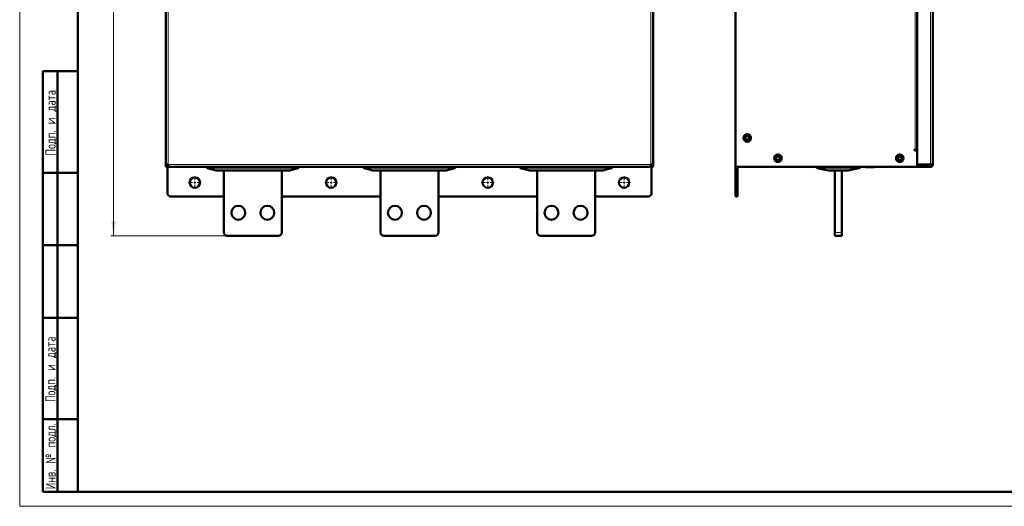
# Model space of a CAD drawing. Header units: millimetres. Extents: x 0 to 594, y 0 to 420.
# Tile 1 of 11: x 0 to 339, y 0 to 168. Entities that reach past the tile are written whole.
import ezdxf

# ---------------------------------------------------------------- set-up
doc = ezdxf.new("R2010")
doc.units = ezdxf.units.MM
doc.layers.add('ОСЕВЫЕ', color=7, linetype='Continuous')
doc.styles.add('SLDTEXTSTYLE0', font='TXT', dxfattribs={"width": 0.7, "bigfont": 'bigfont'})
doc.styles.add('SLDTEXTSTYLE1', font='TXT', dxfattribs={"width": 0.7})
doc.dimstyles.new('SLDDIMSTYLE0', dxfattribs={"dimtxt": 5, "dimasz": 5, "dimexe": 0, "dimexo": 0.0625, "dimgap": 1.25, "dimtad": 2, "dimdec": 1, "dimlfac": 2.5, "dimrnd": 1e-09, "dimzin": 12, "dimdsep": 46, "dimtxsty": 'SLDTEXTSTYLE1', "dimsah": 1, "dimcen": 0.09, "dimadec": 0, "dimazin": 3, "dimtfac": 1, "dimtdec": 3, "dimtofl": 0, "dimtmove": 0, "dimatfit": 3, "dimfxl": 0, "dimfrac": 2, "dimtolj": 1, "dimtzin": 12, "dimarcsym": 0})

# ---------------------------------------------------------------- blocks, each defined once
blk = doc.blocks.new('_D_1')
at = {"color": 7, "linetype": 'Continuous', "lineweight": 0}
for p, q in [((71.57, 357.23), (31.38, 357.23)), ((32.38, 357.23), (32.38, 93.23)), ((71.57, 93.23), (31.38, 93.23))]:
    blk.add_line(p, q, dxfattribs=at)
at = {"color": 7, "linetype": 'Continuous', "lineweight": 18}
for points in [[(32.38, 357.23), (31.61, 352.23), (33.15, 352.23)], [(32.38, 93.23), (33.15, 98.23), (31.61, 98.23)]]:
    blk.add_solid(points, dxfattribs=at)
at = {"color": 7, "linetype": 'Continuous', "lineweight": 18, "insert": (25.94, 223.63), "char_height": 5, "attachment_point": 1, "rotation": 90, "style": 'SLDTEXTSTYLE0'}
blk.add_mtext('В', dxfattribs=at)
blk = doc.blocks.new('SW_CENTERMARKSYMBOL_0')
at = {"color": 0, "linetype": 'Continuous', "lineweight": 18}
for p, q in [((-0.8, 0), (-2.2, 0)), ((0, 0), (-0.4, 0)), ((0, 0.8), (0, 2.2)), ((0, 0), (0, 0.4)), ((0, 0), (0, -0.4)), ((0, 0), (0.4, 0)), ((0.8, 0), (2.2, 0)), ((0, -0.8), (0, -2.2))]:
    blk.add_line(p, q, dxfattribs=at)
blk = doc.blocks.new('SW_CENTERMARKSYMBOL_1')
at = {"color": 0, "linetype": 'Continuous', "lineweight": 18}
for p, q in [((-0.8, 0), (-2.2, 0)), ((0, 0), (-0.4, 0)), ((0, 0.8), (0, 2.2)), ((0, 0), (0, 0.4)), ((0, 0), (0, -0.4)), ((0, 0), (0.4, 0)), ((0.8, 0), (2.2, 0)), ((0, -0.8), (0, -2.2))]:
    blk.add_line(p, q, dxfattribs=at)
blk = doc.blocks.new('SW_CENTERMARKSYMBOL_2')
at = {"color": 0, "linetype": 'Continuous', "lineweight": 18}
for p, q in [((-0.8, 0), (-2.2, 0)), ((0, 0), (-0.4, 0)), ((0, 0.8), (0, 2.2)), ((0, 0), (0, 0.4)), ((0, 0), (0, -0.4)), ((0, 0), (0.4, 0)), ((0.8, 0), (2.2, 0)), ((0, -0.8), (0, -2.2))]:
    blk.add_line(p, q, dxfattribs=at)
blk = doc.blocks.new('SW_CENTERMARKSYMBOL_3')
at = {"color": 0, "linetype": 'Continuous', "lineweight": 18}
for p, q in [((-0.8, 0), (-2.2, 0)), ((0, 0), (-0.4, 0)), ((0, 0.8), (0, 2.2)), ((0, 0), (0, 0.4)), ((0, 0), (0, -0.4)), ((0, 0), (0.4, 0)), ((0.8, 0), (2.2, 0)), ((0, -0.8), (0, -2.2))]:
    blk.add_line(p, q, dxfattribs=at)

msp = doc.modelspace()

# ---------------------------------------------------------------- linework, layer by layer
at = {"color": 7, "linetype": 'Continuous', "lineweight": 50}
for p, q in [((20, 415), (20, 5)), ((50.384, 324.149), (50.384, 117.914)), ((218.384, 117.914), (218.384, 324.149)), ((246.834, 117.031), (246.834, 325.031)), ((309.434, 117.914), (309.434, 324.149)), ((314.834, 324.231), (314.834, 117.831)), ((8, 5), (8, 150)), ((8, 150), (20, 150)), ((13, 5), (13, 150)), ((308.754, 123.031), (308.454, 123.031)), ((308.454, 123.031), (308.454, 122.731)), ((308.454, 122.731), (309.434, 122.731)), ((308.754, 123.031), (309.434, 123.031)), ((309.434, 122.731), (309.434, 117.031)), ((50.384, 117.914), (50.384, 117.031)), ((50.384, 117.031), (50.984, 117.031)), ((50.984, 117.031), (50.984, 117.845)), ((50.984, 117.711), (50.984, 117.845)), ((50.988, 117.631), (50.984, 117.631)), ((50.984, 117.031), (51.266, 117.031)), ((50.984, 117.031), (50.984, 107.831)), ((51.266, 117.031), (217.501, 117.031)), ((64.584, 117.031), (64.584, 116.678)), ((64.713, 116.599), (67.776, 115.833)), ((67.791, 115.831), (92.976, 115.831)), ((70.384, 115.831), (70.384, 94.431)), ((79.095, 117.031), (79.095, 116.991)), ((79.095, 116.991), (80.15, 116.991)), ((80.15, 117.031), (80.15, 116.991)), ((80.537, 117.031), (80.537, 116.991)), ((81.039, 117.031), (81.039, 116.991)), ((81.039, 116.991), (81.872, 116.991)), ((81.872, 117.031), (81.872, 116.991)), ((90.384, 94.431), (90.384, 115.831)), ((92.991, 115.833), (96.054, 116.599)), ((96.184, 116.678), (96.184, 117.031)), ((118.584, 117.031), (118.584, 116.678)), ((118.713, 116.599), (121.776, 115.833)), ((121.791, 115.831), (146.976, 115.831)), ((124.384, 115.831), (124.384, 94.431)), ((133.095, 117.031), (133.095, 116.991)), ((133.095, 116.991), (134.05, 116.991)), ((134.05, 117.031), (134.05, 116.991)), ((134.05, 116.991), (134.461, 116.991)), ((134.461, 117.031), (134.461, 116.991)), ((134.461, 116.991), (134.51, 116.991)), ((134.51, 117.031), (134.51, 116.991)), ((134.51, 116.991), (134.99, 116.991)), ((134.99, 117.031), (134.99, 116.991)), ((134.99, 116.991), (135.817, 116.991)), ((135.817, 117.031), (135.817, 116.991)), ((144.384, 94.431), (144.384, 115.831)), ((146.991, 115.833), (150.054, 116.599)), ((150.184, 116.678), (150.184, 117.031)), ((172.584, 117.031), (172.584, 116.678)), ((172.713, 116.599), (175.776, 115.833)), ((175.791, 115.831), (200.976, 115.831)), ((178.384, 115.831), (178.384, 94.431)), ((187.039, 117.031), (187.039, 116.991)), ((187.039, 116.991), (187.919, 116.991)), ((187.919, 117.031), (187.919, 116.991)), ((187.919, 116.991), (187.938, 116.991)), ((187.938, 117.031), (187.938, 116.991)), ((187.938, 116.991), (187.994, 116.991)), ((187.994, 117.031), (187.994, 116.991)), ((187.994, 116.991), (188.095, 116.991)), ((188.095, 117.031), (188.095, 116.991)), ((188.095, 116.991), (188.958, 116.991)), ((188.958, 117.031), (188.958, 116.991)), ((188.958, 116.991), (189.043, 116.991)), ((189.043, 117.031), (189.043, 116.991)), ((189.043, 116.991), (189.1, 116.991)), ((189.1, 117.031), (189.1, 116.991)), ((189.1, 116.991), (189.215, 116.991)), ((189.215, 116.991), (189.215, 117.031)), ((189.215, 116.991), (189.928, 116.991)), ((189.928, 117.031), (189.928, 116.991)), ((198.384, 94.431), (198.384, 115.831)), ((200.991, 115.833), (204.054, 116.599)), ((204.184, 116.678), (204.184, 117.031)), ((217.501, 117.031), (217.784, 117.031)), ((217.784, 117.631), (217.779, 117.631)), ((217.784, 117.845), (217.784, 117.031)), ((217.784, 117.845), (217.784, 117.711)), ((218.384, 117.031), (217.784, 117.031)), ((217.784, 107.831), (217.784, 117.031)), ((218.384, 117.031), (218.384, 117.914)), ((309.434, 117.031), (246.834, 117.031)), ((246.834, 107.831), (246.834, 117.031)), ((247.434, 117.031), (247.434, 107.831)), ((274.834, 117.031), (274.834, 116.681)), ((274.999, 116.599), (278.828, 115.833)), ((278.84, 115.831), (285.628, 115.831)), ((281.034, 115.831), (281.034, 94.431)), ((283.434, 115.831), (283.434, 94.431)), ((285.64, 115.833), (289.469, 116.599)), ((289.634, 116.681), (289.634, 117.031)), ((290.589, 117.031), (290.589, 116.991)), ((291.568, 117.031), (291.568, 116.991)), ((291.568, 116.991), (294.292, 116.991)), ((294.478, 117.031), (294.478, 116.991)), ((294.478, 116.991), (294.645, 116.991)), ((294.645, 117.031), (294.645, 116.991)), ((314.034, 117.914), (309.434, 117.914)), ((309.434, 117.631), (314.034, 117.631)), ((309.434, 117.031), (314.034, 117.031)), ((312.634, 117.831), (309.514, 117.831)), ((312.634, 117.831), (313.834, 117.831)), ((313.834, 117.831), (313.834, 117.914)), ((314.034, 117.031), (314.034, 117.631)), ((314.234, 117.831), (314.834, 117.831)), ((20, 115), (8, 115)), ((51.984, 106.831), (70.384, 106.831)), ((90.384, 106.831), (124.384, 106.831)), ((144.384, 106.831), (178.384, 106.831)), ((198.384, 106.831), (216.784, 106.831)), ((246.834, 107.831), (246.834, 106.831)), ((246.834, 106.831), (247.434, 106.831)), ((247.434, 107.831), (247.434, 106.831)), ((71.584, 93.231), (89.184, 93.231)), ((125.584, 93.231), (143.184, 93.231)), ((179.584, 93.231), (197.184, 93.231)), ((281.034, 94.431), (281.034, 93.231)), ((283.434, 93.231), (281.034, 93.231)), ((283.434, 94.431), (283.434, 93.231)), ((20, 90), (8, 90)), ((20, 65), (8, 65)), ((8, 30), (20, 30)), ((8, 5), (20, 5)), ((20, 5), (589, 5))]:
    msp.add_line(p, q, dxfattribs=at)
at = {"color": 9, "linetype": 'Continuous', "lineweight": 18}
for p, q in [((51.184, 324.231), (51.184, 117.831)), ((217.584, 117.831), (217.584, 324.231)), ((314.034, 324.149), (314.034, 117.914)), ((308.754, 123.031), (308.754, 319.031)), ((51.184, 117.831), (217.584, 117.831)), ((67.791, 115.833), (64.727, 116.599)), ((64.984, 116.681), (64.984, 117.031)), ((95.784, 116.681), (64.984, 116.681)), ((64.984, 116.622), (64.984, 116.681)), ((64.984, 116.622), (95.784, 116.622)), ((92.976, 115.833), (67.791, 115.833)), ((67.791, 115.833), (67.791, 115.831)), ((96.04, 116.599), (92.976, 115.833)), ((92.976, 115.831), (92.976, 115.833)), ((95.784, 117.031), (95.784, 116.681)), ((95.784, 116.681), (95.784, 116.622)), ((121.791, 115.833), (118.727, 116.599)), ((118.984, 116.681), (118.984, 117.031)), ((149.784, 116.681), (118.984, 116.681)), ((118.984, 116.622), (118.984, 116.681)), ((118.984, 116.622), (149.784, 116.622)), ((146.976, 115.833), (121.791, 115.833)), ((121.791, 115.833), (121.791, 115.831)), ((150.04, 116.599), (146.976, 115.833)), ((146.976, 115.831), (146.976, 115.833)), ((149.784, 117.031), (149.784, 116.681)), ((149.784, 116.681), (149.784, 116.622)), ((175.791, 115.833), (172.727, 116.599)), ((172.984, 116.681), (172.984, 117.031)), ((203.784, 116.681), (172.984, 116.681)), ((172.984, 116.622), (172.984, 116.681)), ((172.984, 116.622), (203.784, 116.622)), ((200.976, 115.833), (175.791, 115.833)), ((175.791, 115.833), (175.791, 115.831)), ((204.04, 116.599), (200.976, 115.833)), ((200.976, 115.831), (200.976, 115.833)), ((203.784, 117.031), (203.784, 116.681)), ((203.784, 116.681), (203.784, 116.622)), ((278.84, 115.833), (275.01, 116.599)), ((275.234, 116.678), (275.234, 117.031)), ((289.234, 116.678), (275.234, 116.678)), ((275.234, 116.678), (275.234, 116.62)), ((275.234, 116.62), (289.234, 116.62)), ((285.628, 115.833), (278.84, 115.833)), ((278.84, 115.833), (278.84, 115.831)), ((289.457, 116.599), (285.628, 115.833)), ((285.628, 115.831), (285.628, 115.833)), ((289.234, 117.031), (289.234, 116.678)), ((289.234, 116.678), (289.234, 116.62)), ((294.292, 117.031), (294.292, 116.991)), ((312.634, 117.914), (312.634, 117.831)), ((247.434, 107.831), (246.834, 107.831)), ((283.434, 94.431), (281.034, 94.431))]:
    msp.add_line(p, q, dxfattribs=at)
at = {"color": 7, "linetype": 'Continuous', "lineweight": 25}
msp.add_line((20, 292), (20, 5), dxfattribs=at)
msp.add_line((20, 292), (20, 5), dxfattribs=at)
at = {"color": 7, "linetype": 'Continuous', "lineweight": 50, "flags": 128}
for points in [[(64.584, 116.678), (64.584, 116.668), (64.585, 116.666)], [(96.184, 116.678), (96.183, 116.668), (96.182, 116.666)], [(118.584, 116.678), (118.584, 116.668), (118.585, 116.666)], [(150.184, 116.678), (150.183, 116.668), (150.182, 116.666)], [(172.584, 116.678), (172.584, 116.668), (172.585, 116.666)], [(204.184, 116.678), (204.183, 116.668), (204.182, 116.666)]]:
    msp.add_lwpolyline(points, dxfattribs=at)
at = {"color": 7, "linetype": 'Continuous', "lineweight": 50}
for centre, radius in [((250.834, 127.031), 1.3), ((250.834, 127.031), 0.9), ((250.834, 127.031), 0.66), ((261.434, 120.031), 1.3), ((261.434, 120.031), 0.9), ((261.434, 120.031), 0.64), ((303.434, 120.031), 1.3), ((303.434, 120.031), 0.9), ((303.434, 120.031), 0.64), ((60.384, 111.631), 1.8), ((107.384, 111.631), 1.8), ((161.384, 111.631), 1.8), ((208.384, 111.631), 1.8), ((75.384, 101.231), 2.4), ((85.384, 101.231), 2.4), ((129.384, 101.231), 2.4), ((139.384, 101.231), 2.4), ((183.384, 101.231), 2.4), ((193.384, 101.231), 2.4)]:
    msp.add_circle(centre, radius, dxfattribs=at)
for centre, radius, start, end in [((51.664, 117.711), 0.68, 180, 230.03847), ((64.644, 116.678), 0.06, 228.56524, 255.96376), ((67.791, 115.891), 0.06, 255.96376, 270), ((92.976, 115.891), 0.06, 270, 284.03624), ((96.124, 116.678), 0.06, 284.03624, 311.43476), ((118.644, 116.678), 0.06, 228.56524, 255.96376), ((121.791, 115.891), 0.06, 255.96376, 270), ((146.976, 115.891), 0.06, 270, 284.03624), ((150.124, 116.678), 0.06, 284.03624, 311.43476), ((172.644, 116.678), 0.06, 228.56524, 255.96376), ((175.791, 115.891), 0.06, 255.96376, 270), ((200.976, 115.891), 0.06, 270, 284.03624), ((204.124, 116.678), 0.06, 284.03624, 311.43476), ((217.104, 117.711), 0.68, 309.76549, 360), ((274.894, 116.681), 0.06, 180, 207.60344), ((274.894, 116.681), 0.06, 228.27699, 258.69007), ((278.84, 115.891), 0.06, 258.69007, 270), ((285.628, 115.891), 0.06, 270, 281.30993), ((289.574, 116.681), 0.06, 281.30993, 360), ((309.514, 117.751), 0.08, 90, 180), ((51.984, 107.831), 1, 180, 270), ((216.784, 107.831), 1, 270, 0), ((71.584, 94.431), 1.2, 180, 270), ((89.184, 94.431), 1.2, 270, 0), ((125.584, 94.431), 1.2, 180, 270), ((143.184, 94.431), 1.2, 270, 0), ((179.584, 94.431), 1.2, 180, 270), ((197.184, 94.431), 1.2, 270, 0)]:
    msp.add_arc(centre, radius, start, end, dxfattribs=at)
at = {"color": 9, "linetype": 'Continuous', "lineweight": 18}
for centre, radius, start, end in [((64.722, 116.635), 0.0368, 256.1107, 278.96059), ((67.785, 115.869), 0.0368, 256.1107, 278.96059), ((92.982, 115.869), 0.0368, 261.03941, 283.8893), ((96.045, 116.635), 0.0368, 261.03941, 283.8893), ((118.722, 116.635), 0.0368, 256.1107, 278.96059), ((121.785, 115.869), 0.0368, 256.1107, 278.96059), ((146.982, 115.869), 0.0368, 261.03941, 283.8893), ((150.045, 116.635), 0.0368, 261.03941, 283.8893), ((172.722, 116.635), 0.0368, 256.1107, 278.96059), ((175.785, 115.869), 0.0368, 256.1107, 278.96059), ((200.982, 115.869), 0.0368, 261.03941, 283.8893), ((204.045, 116.635), 0.0368, 261.03941, 283.8893), ((275.003, 116.623), 0.0245, 259.1122, 286.98112), ((278.833, 115.857), 0.0245, 259.1122, 286.98112), ((285.635, 115.857), 0.0245, 253.01888, 280.8878), ((289.465, 116.623), 0.0245, 253.01888, 280.8878)]:
    msp.add_arc(centre, radius, start, end, dxfattribs=at)
at = {"color": 7, "linetype": 'Continuous', "lineweight": 50}
for points in [[(50.384, 117.914), (50.396, 117.907), (50.42, 117.894), (50.605, 117.873), (50.869, 117.852), (51.079, 117.838), (51.184, 117.831)], [(51.184, 117.831), (51.19, 117.727), (51.204, 117.517), (51.225, 117.253), (51.246, 117.068), (51.26, 117.044), (51.266, 117.031)], [(217.501, 117.031), (217.508, 117.044), (217.521, 117.068), (217.542, 117.253), (217.563, 117.517), (217.577, 117.727), (217.584, 117.831)], [(217.584, 117.831), (217.688, 117.838), (217.898, 117.852), (218.163, 117.873), (218.348, 117.894), (218.372, 117.907), (218.384, 117.914)], [(314.034, 117.914), (314.139, 117.907), (314.348, 117.894), (314.613, 117.873), (314.798, 117.852), (314.822, 117.838), (314.834, 117.831)], [(314.234, 117.831), (314.231, 117.838), (314.225, 117.852), (314.179, 117.873), (314.113, 117.894), (314.06, 117.907), (314.034, 117.914)], [(314.034, 117.631), (314.06, 117.634), (314.113, 117.64), (314.179, 117.687), (314.225, 117.753), (314.231, 117.805), (314.234, 117.831)], [(314.834, 117.831), (314.822, 117.727), (314.798, 117.517), (314.613, 117.253), (314.348, 117.068), (314.139, 117.044), (314.034, 117.031)]]:
    msp.add_open_spline(points, degree=3, dxfattribs=at)
at = {"color": 9, "linetype": 'Continuous', "lineweight": 18}
for points, knots in [([(64.584, 116.678), (64.588, 116.677), (64.597, 116.675), (64.653, 116.663), (64.682, 116.657)], [0, 0, 0, 0, 0.4875516, 1, 1, 1, 1]), ([(64.682, 116.657), (64.703, 116.661), (64.745, 116.668), (64.821, 116.675), (64.901, 116.68), (64.957, 116.68), (64.984, 116.681)], [0, 0, 0, 0, 0.26314451, 0.51736354, 0.76289417, 1, 1, 1, 1]), ([(64.713, 116.599), (64.707, 116.601), (64.698, 116.605), (64.687, 116.62), (64.681, 116.637), (64.682, 116.651), (64.682, 116.657)], [0, 0, 0, 0, 0.2789776, 0.4999496, 0.7578754, 1, 1, 1, 1]), ([(64.727, 116.599), (64.744, 116.602), (64.778, 116.609), (64.842, 116.616), (64.911, 116.621), (64.959, 116.622), (64.984, 116.622)], [0, 0, 0, 0, 0.25049793, 0.50147468, 0.75022829, 1, 1, 1, 1]), ([(95.784, 116.681), (95.811, 116.68), (95.866, 116.68), (95.946, 116.675), (96.023, 116.668), (96.064, 116.661), (96.085, 116.657)], [0, 0, 0, 0, 0.2371058, 0.4826365, 0.7368555, 1, 1, 1, 1]), ([(95.784, 116.622), (95.808, 116.622), (95.856, 116.621), (95.925, 116.616), (95.989, 116.609), (96.023, 116.602), (96.04, 116.599)], [0, 0, 0, 0, 0.2482693, 0.4984545, 0.7479818, 1, 1, 1, 1]), ([(96.04, 116.599), (96.043, 116.599), (96.05, 116.601), (96.06, 116.608), (96.072, 116.619), (96.081, 116.637), (96.084, 116.651), (96.085, 116.657)], [0, 0, 0, 0, 0.1601322, 0.2971518, 0.5007314, 0.7689003, 1, 1, 1, 1]), ([(96.085, 116.657), (96.114, 116.663), (96.17, 116.675), (96.179, 116.677), (96.184, 116.678)], [0, 0, 0, 0, 0.51244836, 1, 1, 1, 1]), ([(118.584, 116.678), (118.588, 116.677), (118.597, 116.675), (118.653, 116.663), (118.682, 116.657)], [0, 0, 0, 0, 0.4875516, 1, 1, 1, 1]), ([(118.682, 116.657), (118.703, 116.661), (118.745, 116.668), (118.821, 116.675), (118.901, 116.68), (118.957, 116.68), (118.984, 116.681)], [0, 0, 0, 0, 0.2631445, 0.5173635, 0.7628942, 1, 1, 1, 1]), ([(118.713, 116.599), (118.707, 116.601), (118.698, 116.605), (118.687, 116.62), (118.681, 116.637), (118.682, 116.651), (118.682, 116.657)], [0, 0, 0, 0, 0.2789776, 0.4999496, 0.7578754, 1, 1, 1, 1]), ([(118.727, 116.599), (118.744, 116.602), (118.778, 116.609), (118.842, 116.616), (118.911, 116.621), (118.959, 116.622), (118.984, 116.622)], [0, 0, 0, 0, 0.2504979, 0.5014747, 0.7502283, 1, 1, 1, 1]), ([(149.784, 116.681), (149.811, 116.68), (149.866, 116.68), (149.946, 116.675), (150.023, 116.668), (150.064, 116.661), (150.085, 116.657)], [0, 0, 0, 0, 0.2371058, 0.4826365, 0.7368555, 1, 1, 1, 1]), ([(149.784, 116.622), (149.808, 116.622), (149.856, 116.621), (149.925, 116.616), (149.989, 116.609), (150.023, 116.602), (150.04, 116.599)], [0, 0, 0, 0, 0.2482693, 0.4984545, 0.7479818, 1, 1, 1, 1]), ([(150.04, 116.599), (150.043, 116.599), (150.05, 116.601), (150.06, 116.608), (150.072, 116.619), (150.081, 116.637), (150.084, 116.651), (150.085, 116.657)], [0, 0, 0, 0, 0.16013219, 0.29715177, 0.50073142, 0.76890029, 1, 1, 1, 1]), ([(150.085, 116.657), (150.114, 116.663), (150.17, 116.675), (150.179, 116.677), (150.184, 116.678)], [0, 0, 0, 0, 0.5124484, 1, 1, 1, 1]), ([(172.584, 116.678), (172.588, 116.677), (172.597, 116.675), (172.653, 116.663), (172.682, 116.657)], [0, 0, 0, 0, 0.4875516, 1, 1, 1, 1]), ([(172.682, 116.657), (172.703, 116.661), (172.745, 116.668), (172.821, 116.675), (172.901, 116.68), (172.957, 116.68), (172.984, 116.681)], [0, 0, 0, 0, 0.2631445, 0.5173635, 0.7628942, 1, 1, 1, 1]), ([(172.713, 116.599), (172.707, 116.601), (172.698, 116.605), (172.687, 116.62), (172.681, 116.637), (172.682, 116.651), (172.682, 116.657)], [0, 0, 0, 0, 0.2789776, 0.4999496, 0.7578754, 1, 1, 1, 1]), ([(172.727, 116.599), (172.744, 116.602), (172.778, 116.609), (172.842, 116.616), (172.911, 116.621), (172.959, 116.622), (172.984, 116.622)], [0, 0, 0, 0, 0.25049793, 0.50147468, 0.75022829, 1, 1, 1, 1]), ([(203.784, 116.681), (203.811, 116.68), (203.866, 116.68), (203.946, 116.675), (204.023, 116.668), (204.064, 116.661), (204.085, 116.657)], [0, 0, 0, 0, 0.23710583, 0.48263646, 0.73685549, 1, 1, 1, 1]), ([(203.784, 116.622), (203.808, 116.622), (203.856, 116.621), (203.925, 116.616), (203.989, 116.609), (204.023, 116.602), (204.04, 116.599)], [0, 0, 0, 0, 0.2482693, 0.4984545, 0.7479818, 1, 1, 1, 1]), ([(204.04, 116.599), (204.043, 116.599), (204.05, 116.601), (204.06, 116.608), (204.072, 116.619), (204.081, 116.637), (204.084, 116.651), (204.085, 116.657)], [0, 0, 0, 0, 0.1601322, 0.2971518, 0.5007314, 0.7689003, 1, 1, 1, 1]), ([(204.085, 116.657), (204.114, 116.663), (204.17, 116.675), (204.179, 116.677), (204.184, 116.678)], [0, 0, 0, 0, 0.5124484, 1, 1, 1, 1]), ([(274.834, 116.681), (274.835, 116.68), (274.839, 116.68), (274.865, 116.675), (274.908, 116.668), (274.95, 116.661), (274.971, 116.657)], [0, 0, 0, 0, 0.2371058, 0.4826365, 0.7368555, 1, 1, 1, 1]), ([(274.971, 116.657), (275.011, 116.663), (275.09, 116.675), (275.187, 116.677), (275.234, 116.678)], [0, 0, 0, 0, 0.5124484, 1, 1, 1, 1]), ([(274.971, 116.657), (274.972, 116.651), (274.975, 116.637), (274.984, 116.62), (274.996, 116.605), (275.005, 116.601), (275.01, 116.599)], [0, 0, 0, 0, 0.2421484, 0.5000503, 0.721056, 1, 1, 1, 1]), ([(275.01, 116.599), (275.044, 116.605), (275.11, 116.617), (275.193, 116.619), (275.234, 116.62)], [0, 0, 0, 0, 0.5017868, 1, 1, 1, 1]), ([(289.234, 116.678), (289.281, 116.677), (289.378, 116.675), (289.457, 116.663), (289.497, 116.657)], [0, 0, 0, 0, 0.4875516, 1, 1, 1, 1]), ([(289.234, 116.62), (289.275, 116.619), (289.358, 116.617), (289.424, 116.605), (289.457, 116.599)], [0, 0, 0, 0, 0.4982132, 1, 1, 1, 1]), ([(289.457, 116.599), (289.463, 116.601), (289.472, 116.605), (289.484, 116.62), (289.493, 116.637), (289.496, 116.651), (289.497, 116.657)], [0, 0, 0, 0, 0.2789776, 0.4999496, 0.7578754, 1, 1, 1, 1]), ([(289.497, 116.657), (289.518, 116.661), (289.56, 116.668), (289.602, 116.675), (289.629, 116.68), (289.632, 116.68), (289.634, 116.681)], [0, 0, 0, 0, 0.26314451, 0.51736354, 0.76289417, 1, 1, 1, 1])]:
    msp.add_open_spline(points, degree=3, knots=knots, dxfattribs=at)
at = {"color": 7, "linetype": 'Continuous', "lineweight": 50}
for points, knots in [([(64.585, 116.678), (64.585, 116.673), (64.585, 116.664), (64.591, 116.65), (64.599, 116.637), (64.607, 116.631), (64.611, 116.628)], [0, 0, 0, 0, 0.2437732, 0.495661, 0.7499048, 1, 1, 1, 1]), ([(64.629, 116.62), (64.633, 116.619), (64.641, 116.617), (64.689, 116.605), (64.713, 116.599)], [0, 0, 0, 0, 0.4982132, 1, 1, 1, 1]), ([(64.682, 116.657), (64.683, 116.651), (64.686, 116.637), (64.696, 116.619), (64.707, 116.608), (64.717, 116.601), (64.724, 116.599), (64.727, 116.599)], [0, 0, 0, 0, 0.231119, 0.4992687, 0.7028846, 0.8398956, 1, 1, 1, 1]), ([(96.085, 116.657), (96.085, 116.651), (96.086, 116.637), (96.08, 116.62), (96.069, 116.605), (96.06, 116.601), (96.054, 116.599)], [0, 0, 0, 0, 0.24214836, 0.5000503, 0.72105603, 1, 1, 1, 1]), ([(96.054, 116.599), (96.078, 116.605), (96.126, 116.617), (96.134, 116.619), (96.138, 116.62)], [0, 0, 0, 0, 0.5017868, 1, 1, 1, 1]), ([(96.156, 116.628), (96.16, 116.631), (96.168, 116.637), (96.177, 116.65), (96.182, 116.664), (96.182, 116.673), (96.182, 116.678)], [0, 0, 0, 0, 0.2500952, 0.504339, 0.7562268, 1, 1, 1, 1]), ([(118.585, 116.678), (118.585, 116.673), (118.585, 116.664), (118.591, 116.65), (118.599, 116.637), (118.607, 116.631), (118.611, 116.628)], [0, 0, 0, 0, 0.2437732, 0.495661, 0.7499048, 1, 1, 1, 1]), ([(118.629, 116.62), (118.633, 116.619), (118.641, 116.617), (118.689, 116.605), (118.713, 116.599)], [0, 0, 0, 0, 0.4982132, 1, 1, 1, 1]), ([(118.682, 116.657), (118.683, 116.651), (118.686, 116.637), (118.696, 116.619), (118.707, 116.608), (118.717, 116.601), (118.724, 116.599), (118.727, 116.599)], [0, 0, 0, 0, 0.231119, 0.4992687, 0.7028846, 0.8398956, 1, 1, 1, 1]), ([(150.085, 116.657), (150.085, 116.651), (150.086, 116.637), (150.08, 116.62), (150.069, 116.605), (150.06, 116.601), (150.054, 116.599)], [0, 0, 0, 0, 0.24214836, 0.5000503, 0.72105603, 1, 1, 1, 1]), ([(150.054, 116.599), (150.078, 116.605), (150.126, 116.617), (150.134, 116.619), (150.138, 116.62)], [0, 0, 0, 0, 0.5017868, 1, 1, 1, 1]), ([(150.156, 116.628), (150.16, 116.631), (150.168, 116.637), (150.177, 116.65), (150.182, 116.664), (150.182, 116.673), (150.182, 116.678)], [0, 0, 0, 0, 0.2500952, 0.504339, 0.7562268, 1, 1, 1, 1]), ([(172.585, 116.678), (172.585, 116.673), (172.585, 116.664), (172.591, 116.65), (172.599, 116.637), (172.607, 116.631), (172.611, 116.628)], [0, 0, 0, 0, 0.2437732, 0.495661, 0.7499048, 1, 1, 1, 1]), ([(172.629, 116.62), (172.633, 116.619), (172.641, 116.617), (172.689, 116.605), (172.713, 116.599)], [0, 0, 0, 0, 0.4982132, 1, 1, 1, 1]), ([(172.682, 116.657), (172.683, 116.651), (172.686, 116.637), (172.696, 116.619), (172.707, 116.608), (172.717, 116.601), (172.724, 116.599), (172.727, 116.599)], [0, 0, 0, 0, 0.231119, 0.4992687, 0.7028846, 0.8398956, 1, 1, 1, 1]), ([(204.085, 116.657), (204.085, 116.651), (204.086, 116.637), (204.08, 116.62), (204.069, 116.605), (204.06, 116.601), (204.054, 116.599)], [0, 0, 0, 0, 0.2421484, 0.5000503, 0.721056, 1, 1, 1, 1]), ([(204.054, 116.599), (204.078, 116.605), (204.126, 116.617), (204.134, 116.619), (204.138, 116.62)], [0, 0, 0, 0, 0.5017868, 1, 1, 1, 1]), ([(204.156, 116.628), (204.16, 116.631), (204.168, 116.637), (204.177, 116.65), (204.182, 116.664), (204.182, 116.673), (204.182, 116.678)], [0, 0, 0, 0, 0.2500952, 0.504339, 0.7562268, 1, 1, 1, 1]), ([(274.836, 116.68), (274.836, 116.675), (274.836, 116.666), (274.841, 116.651), (274.85, 116.638), (274.859, 116.632), (274.864, 116.629)], [0, 0, 0, 0, 0.2442659, 0.4963556, 0.7504644, 1, 1, 1, 1]), ([(274.882, 116.622), (274.884, 116.622), (274.886, 116.621), (274.911, 116.616), (274.947, 116.609), (274.981, 116.602), (274.999, 116.599)], [0, 0, 0, 0, 0.2482693, 0.4984545, 0.7479818, 1, 1, 1, 1]), ([(274.999, 116.599), (274.996, 116.599), (274.99, 116.601), (274.982, 116.608), (274.975, 116.619), (274.97, 116.637), (274.971, 116.651), (274.971, 116.657)], [0, 0, 0, 0, 0.1601322, 0.2971518, 0.5007314, 0.7689003, 1, 1, 1, 1]), ([(289.497, 116.657), (289.497, 116.651), (289.498, 116.637), (289.493, 116.619), (289.485, 116.608), (289.477, 116.601), (289.472, 116.599), (289.469, 116.599)], [0, 0, 0, 0, 0.231119, 0.4992687, 0.7028846, 0.8398956, 1, 1, 1, 1]), ([(289.469, 116.599), (289.486, 116.602), (289.521, 116.609), (289.557, 116.616), (289.581, 116.621), (289.584, 116.622), (289.586, 116.622)], [0, 0, 0, 0, 0.25049793, 0.50147468, 0.75022829, 1, 1, 1, 1]), ([(294.292, 116.991), (294.319, 116.991), (294.362, 116.991), (294.417, 116.991), (294.453, 116.991), (294.476, 116.991), (294.477, 116.991), (294.478, 116.991)], [0, 0, 0, 0, 0.246037, 0.3947302, 0.5449253, 0.7176784, 1, 1, 1, 1])]:
    msp.add_open_spline(points, degree=3, knots=knots, dxfattribs=at)
at = {"layer": 'ОСЕВЫЕ', "lineweight": 18}
for p, q in [((0, 420), (0, 0)), ((0, 0), (594, 0))]:
    msp.add_line(p, q, dxfattribs=at)

# ---------------------------------------------------------------- block references
at = {"color": 7, "linetype": 'Continuous', "lineweight": 0}
for name, p in [('SW_CENTERMARKSYMBOL_0', (60.384, 111.631)), ('SW_CENTERMARKSYMBOL_1', (107.384, 111.631)), ('SW_CENTERMARKSYMBOL_2', (161.384, 111.631)), ('SW_CENTERMARKSYMBOL_3', (208.384, 111.631))]:
    msp.add_blockref(name, p, dxfattribs=at)

# ---------------------------------------------------------------- texts
at = {"color": 7, "linetype": 'Continuous', "lineweight": 0, "char_height": 3.5, "attachment_point": 2, "rotation": 90, "style": 'SLDTEXTSTYLE0'}
for s, insert in [('Подп. и дата', (8.916, 132.256)), ('Подп. и дата', (8.86, 47.256)), ('Инв. № подл.', (8.916, 17.258))]:
    msp.add_mtext(s, dxfattribs=dict(at, insert=insert))

# ---------------------------------------------------------------- dimensions: what is measured, and where the dimension line sits
at = {"color": 7, "linetype": 'Continuous', "lineweight": 18}
dim = msp.add_linear_dim(base=(32.384, 93.231), p1=(71.584, 357.231), p2=(71.584, 93.231), angle=90, text='В', dimstyle='SLDDIMSTYLE0', dxfattribs=at)
dim.commit()
dim.dimension.update_dxf_attribs({"geometry": '_D_1', "text_midpoint": (32.384, 225.231), "dimtype": 160})

doc.saveas('drawing.dxf')
